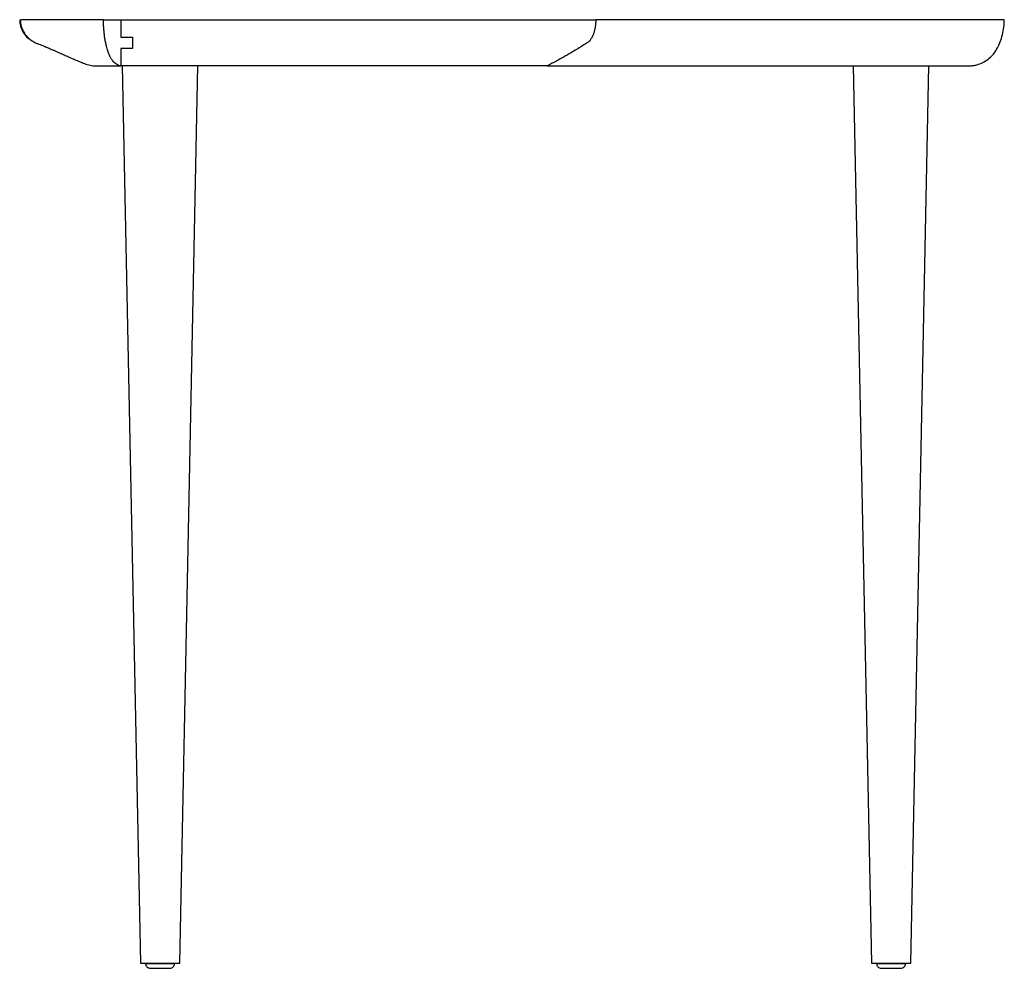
# Paper-space layout '_Right' of a CAD drawing. Header units: millimetres. Extents: x -78 to 348, y 34 to 444.
import ezdxf

# ---------------------------------------------------------------- set-up
doc = ezdxf.new("R2010")
doc.units = ezdxf.units.MM

psp = doc.layouts.new('_Right')

# ---------------------------------------------------------------- linework, layer by layer
at = {"color": 7, "linetype": 'Continuous', "lineweight": 25}
for p, q in [((344.46, 431.22), (344.61, 431.43)), ((344.61, 431.43), (344.82, 431.88)), ((-33.76, 424.07), (-25.86, 36.07)), ((-8.86, 36.07), (-0.96, 424.07)), ((282.44, 424.07), (290.34, 36.07)), ((307.34, 36.07), (315.24, 424.07)), ((-23.61, 36.05), (-23.61, 35.8)), ((-11.11, 35.8), (-11.11, 36.05)), ((292.59, 36.05), (292.59, 35.8)), ((305.09, 35.8), (305.09, 36.05))]:
    psp.add_line(p, q, dxfattribs=at)
for points, knots in [([(-78.09, 444.07), (-78.05, 443.39), (-77.98, 442.16), (-77.36, 440.01), (-76.15, 437.77), (-74.42, 435.96), (-73.17, 435.2), (-72.76, 434.95)], [0, 0, 0, 0, 0.184035, 0.334748, 0.602651, 0.869423, 1, 1, 1, 1]), ([(-77.84, 444.07), (-77.81, 443.51), (-77.75, 442.48), (-77.32, 440.75), (-76.59, 439.03), (-75.54, 437.45), (-74.45, 436.24), (-73.39, 435.34), (-71.97, 434.41), (-70.84, 433.91), (-69.79, 433.51), (-68.64, 433.06), (-67.59, 432.64), (-66.62, 432.24), (-65.73, 431.87), (-64.74, 431.45), (-63.68, 430.99), (-62.46, 430.46), (-61.37, 429.98), (-60.33, 429.52), (-59.37, 429.09), (-58.42, 428.66), (-57.47, 428.24), (-56.44, 427.78), (-54.93, 427.1), (-53.15, 426.33), (-51.06, 425.47), (-48.83, 424.62), (-47.19, 424.26), (-46.35, 424.07)], [0, 0, 0, 0, 0.013938, 0.025469, 0.045806, 0.065041, 0.084461, 0.104808, 0.126556, 0.177365, 0.230347, 0.280294, 0.327189, 0.371053, 0.411907, 0.449773, 0.512139, 0.56672, 0.61363, 0.650933, 0.68543, 0.718696, 0.750722, 0.783795, 0.816698, 0.855837, 0.900354, 0.948983, 1, 1, 1, 1]), ([(-41.86, 444.07), (-42.82, 444.07), (-44.74, 444.07), (-47.18, 444.07), (-49.2, 444.07), (-51.24, 444.07), (-52.61, 444.07), (-54.71, 444.07), (-56.6, 444.07), (-59.75, 444.07), (-63.6, 444.07), (-67.76, 444.07), (-71.46, 444.07), (-74.58, 444.07), (-76.86, 444.07), (-77.48, 444.07), (-77.77, 444.07)], [0, 0, 0, 0, 0.0171201, 0.0342931, 0.0516632, 0.0694318, 0.1096777, 0.1499739, 0.1902488, 0.2305226, 0.3570573, 0.4699639, 0.5829125, 0.7295934, 0.8763062, 1, 1, 1, 1]), ([(-40.25, 431.43), (-40.35, 431.81), (-40.56, 432.62), (-40.89, 434.08), (-41.2, 435.78), (-41.48, 437.67), (-41.67, 439.56), (-41.75, 440.71), (-41.84, 442.32), (-41.86, 443.25), (-41.86, 444.07)], [0, 0, 0, 0, 0.125, 0.25, 0.375, 0.5, 0.625, 0.75, 0.75, 1, 1, 1, 1]), ([(-34.36, 444.07), (-34.36, 443.91), (-34.36, 443.59), (-34.36, 443.12), (-34.36, 442.64), (-34.36, 442.01), (-34.36, 441.23), (-34.36, 440.29), (-34.36, 439.35), (-34.36, 438.43), (-34.36, 437.5), (-34.36, 436.88), (-34.36, 436.57)], [0, 0, 0, 0, 0.062537, 0.125287, 0.188059, 0.250593, 0.374369, 0.499998, 0.622641, 0.749398, 0.871345, 1, 1, 1, 1]), ([(-34.36, 444.07), (-32.18, 444.07), (-29.92, 444.07), (-27.38, 444.07), (-27.1, 444.07), (-26.54, 444.07), (-25.69, 444.07), (-23.73, 444.07), (-17.55, 444.07), (-2.99, 444.07), (28.09, 444.07), (89.09, 444.07), (139.07, 444.07), (171.11, 444.07)], [0, 0, 0, 0, 0.03125, 0.03125, 0.035156, 0.035156, 0.039062, 0.046875, 0.0625, 0.125, 0.25, 0.5, 1, 1, 1, 1]), ([(171.11, 444.07), (171.11, 443.67), (171.08, 442.96), (171.04, 442.34), (170.95, 441.46), (170.87, 440.93), (170.69, 439.95), (170.48, 439.04), (170.09, 437.82), (169.62, 436.72), (169.07, 435.72), (168.5, 434.97), (167.95, 434.43), (167.63, 434.19), (167.45, 434.07)], [0, 0, 0, 0, 0.0625, 0.125, 0.125, 0.25, 0.25, 0.375, 0.5, 0.625, 0.75, 0.875, 0.9375, 1, 1, 1, 1]), ([(347.81, 444.07), (347.78, 444.07), (347.71, 444.07), (346.86, 444.07), (345.45, 444.07), (342.52, 444.07), (337.71, 444.07), (332.13, 444.07), (326.38, 444.07), (316.48, 444.07), (302.82, 444.07), (285.15, 444.07), (266.01, 444.07), (244.59, 444.07), (220.72, 444.07), (196.28, 444.07), (179.5, 444.07), (171.11, 444.07)], [0, 0, 0, 0, 0.0129873, 0.0276868, 0.042555, 0.0577642, 0.0922132, 0.1267052, 0.161179, 0.1956518, 0.3039608, 0.4006045, 0.4972843, 0.6228376, 0.7484182, 0.8741915, 1, 1, 1, 1]), ([(332.84, 424.07), (333.4, 424.12), (334.46, 424.2), (336.4, 424.64), (338.57, 425.47), (340.88, 426.93), (342.69, 428.61), (344.12, 430.48), (345.27, 432.61), (346.4, 435.28), (347.28, 438.35), (347.76, 441.35), (347.82, 443.24), (347.84, 444.07)], [0, 0, 0, 0, 0.0607562, 0.1152738, 0.2151238, 0.3108845, 0.4095422, 0.4813969, 0.5650275, 0.6713291, 0.7955958, 0.9098335, 1, 1, 1, 1]), ([(-29.36, 436.57), (-29.36, 436.39), (-29.36, 436), (-29.36, 435.4), (-29.36, 434.73), (-29.36, 434.05), (-29.36, 433.4), (-29.36, 432.78), (-29.36, 432.17), (-29.36, 431.77), (-29.36, 431.57)], [0, 0, 0, 0, 0.104859, 0.224628, 0.356962, 0.498942, 0.628187, 0.749798, 0.876621, 1, 1, 1, 1]), ([(-29.36, 431.57), (-29.5, 431.57), (-29.78, 431.57), (-30.21, 431.57), (-30.63, 431.57), (-31.05, 431.57), (-31.47, 431.57), (-31.89, 431.57), (-32.31, 431.57), (-32.72, 431.57), (-33.14, 431.57), (-33.55, 431.57), (-33.95, 431.57), (-34.22, 431.57), (-34.36, 431.57)], [0, 0, 0, 0, 0.085039, 0.169702, 0.254013, 0.33799, 0.421654, 0.505022, 0.588114, 0.670947, 0.753536, 0.835898, 0.918048, 1, 1, 1, 1]), ([(-34.36, 431.57), (-34.36, 431.45), (-34.36, 431.26), (-34.36, 430.89), (-34.36, 430.46), (-34.36, 429.58), (-34.36, 428.41), (-34.36, 427.13), (-34.36, 426.04), (-34.36, 425.21), (-34.36, 424.72), (-34.36, 424.44), (-34.36, 424.3), (-34.36, 424.19), (-34.36, 424.11), (-34.36, 424.08), (-34.36, 424.07)], [0, 0, 0, 0, 0.026141, 0.041893, 0.084263, 0.12504, 0.249418, 0.378881, 0.499221, 0.62645, 0.74935, 0.800262, 0.850649, 0.900618, 0.950373, 1, 1, 1, 1]), ([(-46.35, 424.07), (-46.32, 424.07), (-46.25, 424.07), (-45.48, 424.07), (-44.47, 424.07), (-43.59, 424.07), (-43.1, 424.07), (-42.54, 424.07), (-42.04, 424.07), (-40.9, 424.07), (-39.18, 424.07), (-37.01, 424.07), (-35.24, 424.07), (-34.36, 424.07)], [0, 0, 0, 0, 0.201663, 0.408302, 0.606748, 0.657857, 0.708569, 0.759616, 0.810519, 0.859325, 0.906588, 0.953236, 1, 1, 1, 1]), ([(150.11, 424.07), (149.57, 424.07), (148.49, 424.07), (146.87, 424.07), (145.24, 424.07), (143.6, 424.07), (141.94, 424.07), (140.27, 424.07), (137.29, 424.07), (132.94, 424.07), (127.35, 424.07), (121.69, 424.07), (116.2, 424.07), (110.58, 424.07), (103.19, 424.07), (95.75, 424.07), (88.4, 424.07), (81.05, 424.07), (71.85, 424.07), (60.74, 424.07), (49.53, 424.07), (38.17, 424.07), (26.63, 424.07), (14.79, 424.07), (2.75, 424.07), (-7.52, 424.07), (-14.75, 424.07), (-18.19, 424.07), (-19.78, 424.07), (-20.45, 424.07), (-20.98, 424.07), (-21.51, 424.07), (-22.44, 424.07), (-23.77, 424.07), (-25.37, 424.07), (-26.97, 424.07), (-28.53, 424.07), (-30.07, 424.07), (-31.31, 424.07), (-32.28, 424.07), (-32.99, 424.07), (-33.68, 424.07), (-34.13, 424.07), (-34.36, 424.07)], [0, 0, 0, 0, 0.008698, 0.017486, 0.026363, 0.035331, 0.044388, 0.053535, 0.062772, 0.093488, 0.125598, 0.1561, 0.188488, 0.218501, 0.251428, 0.314391, 0.34587, 0.37734, 0.440237, 0.503047, 0.565746, 0.628331, 0.690819, 0.753263, 0.817103, 0.878417, 0.909874, 0.925646, 0.929597, 0.933544, 0.93552, 0.937487, 0.941377, 0.948958, 0.956477, 0.963791, 0.971099, 0.9783, 0.98553, 0.989135, 0.992742, 0.996361, 1, 1, 1, 1]), ([(150.11, 424.07), (181.63, 424.07), (232.29, 424.07), (288.19, 424.07), (312.33, 424.07), (322.14, 424.07), (325.22, 424.07), (326.53, 424.07), (327.18, 424.07), (327.4, 424.07), (327.82, 424.07), (331.29, 424.07), (332.93, 424.07), (332.84, 424.07)], [0, 0, 0, 0, 0.5, 0.75, 0.875, 0.90625, 0.921875, 0.929687, 0.929687, 0.933594, 0.933594, 0.9375, 1, 1, 1, 1]), ([(-25.86, 36.07), (-25.86, 36.07), (-25.64, 36.07), (-24.79, 36.07), (-24.16, 36.07), (-22.58, 36.07), (-21.64, 36.07), (-19.58, 36.07), (-18.47, 36.07), (-16.25, 36.07), (-15.13, 36.07), (-13.08, 36.07), (-12.13, 36.07), (-10.56, 36.07), (-9.93, 36.07), (-9.08, 36.07), (-8.86, 36.07), (-8.86, 36.07)], [0, 0, 0, 0, 0.125, 0.125, 0.25, 0.25, 0.375, 0.375, 0.5, 0.5, 0.625, 0.625, 0.75, 0.75, 0.875, 0.875, 1, 1, 1, 1]), ([(-11.11, 35.8), (-11.11, 35.8), (-11.27, 35.8), (-11.9, 35.8), (-12.36, 35.8), (-13.52, 35.8), (-14.21, 35.8), (-15.72, 35.8), (-16.54, 35.8), (-18.18, 35.8), (-18.99, 35.8), (-20.51, 35.8), (-21.2, 35.8), (-22.36, 35.8), (-22.82, 35.8), (-23.45, 35.8), (-23.61, 35.8), (-23.61, 35.8)], [0, 0, 0, 0, 0.125, 0.125, 0.25, 0.25, 0.375, 0.375, 0.5, 0.5, 0.625, 0.625, 0.75, 0.75, 0.875, 0.875, 1, 1, 1, 1]), ([(-23.61, 35.8), (-23.61, 35.54), (-23.56, 35.28), (-23.36, 34.8), (-23.21, 34.57), (-22.84, 34.2), (-22.62, 34.06), (-22.13, 33.86), (-21.87, 33.8), (-21.61, 33.8)], [0, 0, 0, 0, 0.25, 0.25, 0.5, 0.5, 0.75, 0.75, 1, 1, 1, 1]), ([(-13.11, 33.8), (-12.85, 33.8), (-12.58, 33.86), (-12.1, 34.06), (-11.88, 34.2), (-11.51, 34.57), (-11.36, 34.8), (-11.16, 35.28), (-11.11, 35.54), (-11.11, 35.8)], [0, 0, 0, 0, 0.25, 0.25, 0.5, 0.5, 0.75, 0.75, 1, 1, 1, 1]), ([(290.34, 36.07), (290.34, 36.07), (290.56, 36.07), (291.41, 36.07), (292.04, 36.07), (293.61, 36.07), (294.56, 36.07), (296.61, 36.07), (297.72, 36.07), (299.95, 36.07), (301.06, 36.07), (303.12, 36.07), (304.06, 36.07), (305.63, 36.07), (306.26, 36.07), (307.12, 36.07), (307.34, 36.07), (307.34, 36.07)], [0, 0, 0, 0, 0.125, 0.125, 0.25, 0.25, 0.375, 0.375, 0.5, 0.5, 0.625, 0.625, 0.75, 0.75, 0.875, 0.875, 1, 1, 1, 1]), ([(292.59, 35.8), (292.59, 35.54), (292.64, 35.28), (292.84, 34.8), (292.99, 34.57), (293.36, 34.2), (293.58, 34.06), (294.06, 33.86), (294.32, 33.8), (294.59, 33.8)], [0, 0, 0, 0, 0.25, 0.25, 0.5, 0.5, 0.75, 0.75, 1, 1, 1, 1]), ([(305.09, 35.8), (305.09, 35.8), (304.92, 35.8), (304.3, 35.8), (303.83, 35.8), (302.68, 35.8), (301.98, 35.8), (300.47, 35.8), (299.65, 35.8), (298.02, 35.8), (297.2, 35.8), (295.69, 35.8), (295, 35.8), (293.84, 35.8), (293.38, 35.8), (292.75, 35.8), (292.59, 35.8), (292.59, 35.8)], [0, 0, 0, 0, 0.125, 0.125, 0.25, 0.25, 0.375, 0.375, 0.5, 0.5, 0.625, 0.625, 0.75, 0.75, 0.875, 0.875, 1, 1, 1, 1]), ([(303.09, 33.8), (303.35, 33.8), (303.61, 33.86), (304.09, 34.06), (304.32, 34.2), (304.69, 34.57), (304.83, 34.8), (305.03, 35.28), (305.09, 35.54), (305.09, 35.8)], [0, 0, 0, 0, 0.25, 0.25, 0.5, 0.5, 0.75, 0.75, 1, 1, 1, 1]), ([(-21.61, 33.8), (-21.61, 33.8), (-21.5, 33.8), (-21.07, 33.8), (-20.76, 33.8), (-19.97, 33.8), (-19.5, 33.8), (-18.47, 33.8), (-17.91, 33.8), (-16.8, 33.8), (-16.25, 33.8), (-15.22, 33.8), (-14.75, 33.8), (-13.96, 33.8), (-13.64, 33.8), (-13.22, 33.8), (-13.11, 33.8), (-13.11, 33.8)], [0, 0, 0, 0, 0.125, 0.125, 0.25, 0.25, 0.375, 0.375, 0.5, 0.5, 0.625, 0.625, 0.75, 0.75, 0.875, 0.875, 1, 1, 1, 1]), ([(294.59, 33.8), (294.59, 33.8), (294.7, 33.8), (295.12, 33.8), (295.44, 33.8), (296.22, 33.8), (296.7, 33.8), (297.72, 33.8), (298.28, 33.8), (299.39, 33.8), (299.95, 33.8), (300.98, 33.8), (301.45, 33.8), (302.23, 33.8), (302.55, 33.8), (302.98, 33.8), (303.09, 33.8), (303.09, 33.8)], [0, 0, 0, 0, 0.125, 0.125, 0.25, 0.25, 0.375, 0.375, 0.5, 0.5, 0.625, 0.625, 0.75, 0.75, 0.875, 0.875, 1, 1, 1, 1])]:
    psp.add_open_spline(points, degree=3, knots=knots, dxfattribs=at)
for points in [[(-41.86, 444.07), (-39.58, 444.07), (-37.03, 444.07), (-34.36, 444.07)], [(-34.36, 436.57), (-32.73, 436.57), (-31.05, 436.57), (-29.36, 436.57)], [(-34.36, 424.07), (-34.74, 424.1), (-35.41, 424.28), (-36.29, 424.76), (-37.09, 425.41), (-37.82, 426.21), (-38.49, 427.18), (-39.12, 428.33), (-39.71, 429.69), (-40.07, 430.8), (-40.25, 431.43)], [(167.45, 434.07), (166.22, 433.29), (163.5, 431.59), (158.66, 428.72), (153.92, 426.08), (151.3, 424.69), (150.11, 424.07)]]:
    psp.add_open_spline(points, degree=3, dxfattribs=at)
at = {"color": 142, "linetype": 'Continuous', "lineweight": 18, "true_color": 0x0080c0}
for points in [[(-11.11, 36.05), (-11.11, 36.05), (-11.27, 36.05), (-11.9, 36.05), (-12.36, 36.05), (-13.52, 36.05), (-14.21, 36.05), (-15.72, 36.05), (-16.54, 36.05), (-18.18, 36.05), (-18.99, 36.05), (-20.51, 36.05), (-21.2, 36.05), (-22.36, 36.05), (-22.82, 36.05), (-23.45, 36.05), (-23.61, 36.05), (-23.61, 36.05)], [(305.09, 36.05), (305.09, 36.05), (304.92, 36.05), (304.3, 36.05), (303.83, 36.05), (302.68, 36.05), (301.98, 36.05), (300.47, 36.05), (299.65, 36.05), (298.02, 36.05), (297.2, 36.05), (295.69, 36.05), (295, 36.05), (293.84, 36.05), (293.38, 36.05), (292.75, 36.05), (292.59, 36.05), (292.59, 36.05)]]:
    psp.add_open_spline(points, degree=3, knots=[0, 0, 0, 0, 0.125, 0.125, 0.25, 0.25, 0.375, 0.375, 0.5, 0.5, 0.625, 0.625, 0.75, 0.75, 0.875, 0.875, 1, 1, 1, 1], dxfattribs=at)

doc.saveas('drawing.dxf')
